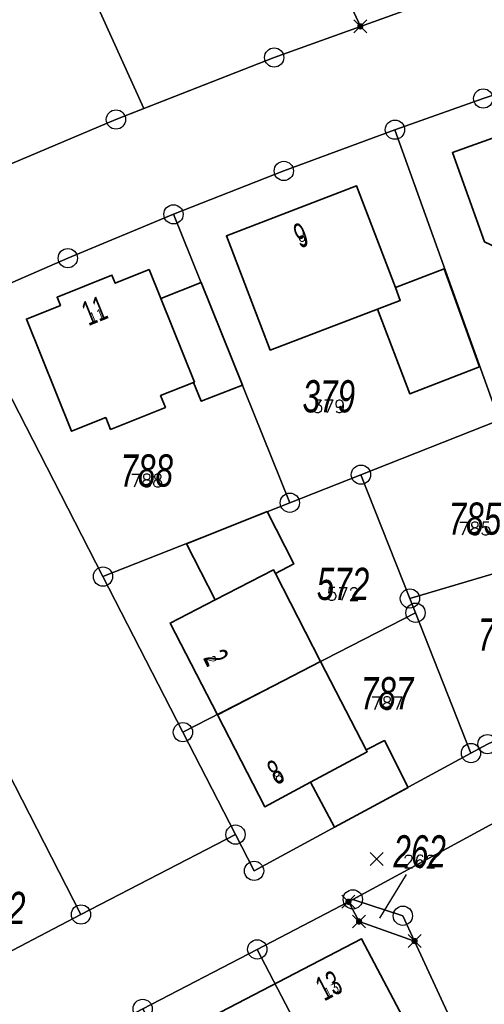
# Model space of a CAD drawing. Header units: metres. Extents: x 339653 to 341672, y 5744753 to 5747397.
# Tile 243 of 256: x 340914 to 340950, y 5746492 to 5746568. Entities that reach past the tile are written whole.
import ezdxf
from ezdxf.enums import TextEntityAlignment as Align

# ---------------------------------------------------------------- set-up
doc = ezdxf.new("R2010")
doc.units = ezdxf.units.M
doc.header["$LTSCALE"] = 0.03
doc.header["$PDMODE"] = 3
doc.header["$PDSIZE"] = 0.5
doc.layers.add('B-Flurstück', color=83, linetype='Continuous')
for name, color, linetype, lineweight in [('B-Flurstücksnummer', 83, 'Continuous', 25), ('B-Gebäude', 15, 'Continuous', 35), ('Flurstücke_Grenzpunkte', 7, 'Continuous', 25), ('Lagebezeichnungen', 7, 'Continuous', 25), ('Netzpunkte', 7, 'Continuous', 25), ('Siedlung', 7, 'Continuous', 25), ('Verkehr', 7, 'Continuous', 25)]:
    doc.layers.add(name, color=color, linetype=linetype, lineweight=lineweight)
doc.styles.add('FLURSTUECKSNUMMER', font='simplex.shx')
doc.styles.add('Flurstücksnummer - K 10 700', font='ariali.ttf', dxfattribs={"width": 0.7})
doc.styles.add('HAUSNUMMER', font='simplex.shx')
doc.styles.add('Hausnummern NRW', font='arial.ttf', dxfattribs={"width": 0.595})

# ---------------------------------------------------------------- blocks, each defined once
blk = doc.blocks.new('Grenzpunkt mit Abmarkung (Marke)')
at = {"lineweight": -2}
blk.add_circle((0, 0), 0.499, dxfattribs=at)
blk = doc.blocks.new('Grenzpunkt. Abmarkung nach Quellenlage nicht zu spezifizieren')
at = {"lineweight": -2}
blk.add_hatch(color=256, dxfattribs=at).paths.add_polyline_path([(0, 0.165, -1), (0, -0.165, -1)], flags=0)
blk.add_point((0, 0), dxfattribs=at)

msp = doc.modelspace()

# ---------------------------------------------------------------- linework, layer by layer
at = {"layer": 'B-Flurstück', "color": 83}
for points in [[(340929.59, 5746593.119, 0), (340912.111, 5746587.428, 0), (340912.202, 5746587.228, 0), (340924.009, 5746561.172, 0), (340934.128, 5746565.137, 0), (340946.529, 5746569.623, 0), (340939.464, 5746585.215, 0), (340935.672, 5746593.598, 0), (340935.051, 5746594.955, 0), (340933.838, 5746594.547, 0), (340929.59, 5746593.119, 0)], [(340883.88, 5746578.235, 0), (340884.165, 5746577.68, 0), (340884.52, 5746576.992, 0), (340896.066, 5746554.496, 0), (340902.904, 5746552.112, 0), (340909.701, 5746555.192, 0), (340921.849, 5746560.325, 0), (340924.009, 5746561.172, 0), (340912.202, 5746587.228, 0), (340912.111, 5746587.428, 0), (340883.88, 5746578.235, 0)], [(341011.693, 5746587.397, 0), (341001.221, 5746585.171, 0), (340990.798, 5746582.722, 0), (340979.326, 5746579.752, 0), (340967.929, 5746576.51, 0), (340957.19, 5746573.186, 0), (340946.529, 5746569.623, 0), (340934.128, 5746565.137, 0), (340924.009, 5746561.172, 0), (340921.849, 5746560.325, 0), (340909.701, 5746555.192, 0), (340902.904, 5746552.112, 0)], [(340876.756, 5746573.508, 0), (340886.956, 5746553.633, 0), (340894.84, 5746538.278, 0), (340897.953, 5746539.876, 0), (340907.717, 5746520.857, 0), (340919.135, 5746498.619, 0), (340931.125, 5746504.82, 0), (340927.046, 5746512.765, 0), (340920.843, 5746524.847, 0), (340909.973, 5746546.019, 0), (340902.904, 5746552.112, 0), (340896.066, 5746554.496, 0), (340884.52, 5746576.992, 0)], [(340902.904, 5746552.112, 0), (340909.973, 5746546.019, 0), (340918.111, 5746549.565, 0), (340926.311, 5746552.964, 0), (340934.875, 5746556.33, 0), (340943.499, 5746559.535, 0), (340950.353, 5746561.953, 0), (340957.242, 5746564.268, 0), (340972.519, 5746569.003, 0), (340984.295, 5746572.286, 0), (340994.816, 5746574.955, 0), (341005.394, 5746577.39, 0)], [(340943.499, 5746559.535, 0), (340951.597, 5746536.998, 0), (340968.552, 5746543.697, 0), (340963.419, 5746561.008, 0), (340957.242, 5746564.268, 0), (340950.353, 5746561.953, 0), (340943.499, 5746559.535, 0)], [(340926.311, 5746552.964, 0), (340935.345, 5746530.576, 0), (340940.862, 5746532.756, 0), (340951.597, 5746536.998, 0), (340943.499, 5746559.535, 0), (340934.875, 5746556.33, 0), (340926.311, 5746552.964, 0)], [(340909.973, 5746546.019, 0), (340920.843, 5746524.847, 0), (340935.345, 5746530.576, 0), (340926.311, 5746552.964, 0), (340918.111, 5746549.565, 0), (340909.973, 5746546.019, 0)], [(340944.66, 5746523.144, 0), (340972.223, 5746531.317, 0), (340968.552, 5746543.697, 0), (340951.597, 5746536.998, 0), (340940.862, 5746532.756, 0), (340944.66, 5746523.144, 0)], [(340927.046, 5746512.765, 0), (340945.097, 5746522.037, 0), (340944.66, 5746523.144, 0), (340940.862, 5746532.756, 0), (340935.345, 5746530.576, 0), (340920.843, 5746524.847, 0), (340927.046, 5746512.765, 0)], [(340945.097, 5746522.037, 0), (340949.4, 5746511.146, 0), (340950.679, 5746511.841, 0), (340957.502, 5746514.993, 0), (340964.565, 5746517.578, 0), (340970.58, 5746519.305, 0), (340973.164, 5746523.378, 0), (340974.127, 5746524.896, 0), (340972.223, 5746531.317, 0), (340944.66, 5746523.144, 0), (340945.097, 5746522.037, 0)], [(341005.954, 5746526.054, 0), (340986.29, 5746522.495, 0), (340970.58, 5746519.305, 0), (340964.565, 5746517.578, 0), (340957.502, 5746514.993, 0), (340950.679, 5746511.841, 0), (340949.4, 5746511.146, 0), (340932.57, 5746502.003, 0), (340931.125, 5746504.82, 0), (340919.135, 5746498.619, 0), (340909.618, 5746493.659, 0), (340898.732, 5746488.01, 0), (340880.752, 5746478.681, 0), (340866.551, 5746471.314, 0)], [(340931.125, 5746504.82, 0), (340932.57, 5746502.003, 0), (340949.4, 5746511.146, 0), (340945.097, 5746522.037, 0), (340927.046, 5746512.765, 0), (340931.125, 5746504.82, 0)], [(340850.994, 5746453.306, 0), (340869.206, 5746462.791, 0), (340878.311, 5746467.534, 0), (340887.416, 5746472.276, 0), (340896.541, 5746477.028, 0), (340905.669, 5746481.781, 0), (340923.923, 5746491.288, 0), (340932.812, 5746495.909, 0), (340939.889, 5746499.604, 0), (340940.227, 5746499.79, 0), (340954.827, 5746507.694, 0), (340959.609, 5746509.903, 0), (340966.276, 5746512.342, 0), (340966.911, 5746512.525, 0), (340973.097, 5746514.302, 0), (340980.038, 5746515.772, 0), (340987.333, 5746517.093, 0), (341004.775, 5746520.251, 0)], [(340898.196, 5746515.969, 0), (340909.618, 5746493.659, 0), (340919.135, 5746498.619, 0), (340907.717, 5746520.857, 0), (340898.196, 5746515.969, 0)], [(340944.112, 5746498.516, 0), (340945.023, 5746496.558, 0), (340958.905, 5746466.508, 0), (340975.709, 5746430.13, 0), (340982.221, 5746434.404, 0), (340965.813, 5746469.983, 0), (340951.907, 5746500.135, 0), (340953.916, 5746505.35, 0), (340954.827, 5746507.694, 0), (340940.227, 5746499.79, 0), (340944.112, 5746498.516, 0)], [(340932.812, 5746495.909, 0), (340950.411, 5746462.099, 0), (340958.905, 5746466.508, 0), (340945.023, 5746496.558, 0), (340940.713, 5746498.07, 0), (340939.889, 5746499.604, 0), (340932.812, 5746495.909, 0)], [(340939.889, 5746499.604, 0), (340940.713, 5746498.07, 0), (340945.023, 5746496.558, 0), (340944.112, 5746498.516, 0), (340940.227, 5746499.79, 0), (340939.889, 5746499.604, 0)], [(340923.923, 5746491.288, 0), (340941.523, 5746457.491, 0), (340950.411, 5746462.099, 0), (340932.812, 5746495.909, 0), (340923.923, 5746491.288, 0)]]:
    msp.add_polyline3d(points, dxfattribs=at)
at = {"layer": 'B-Gebäude'}
for points in [[(340961.002, 5746551.44), (340958.064, 5746550.388), (340956.891, 5746547.707), (340954.276, 5746549.012), (340950.455, 5746550.817), (340947.961, 5746557.756), (340957.722, 5746561.26), (340959.547, 5746556.189), (340961.228, 5746551.52)], [(340943.907, 5746546.282), (340942.142, 5746545.609), (340933.809, 5746542.433), (340930.427, 5746551.292), (340940.519, 5746555.174), (340943.529, 5746547.274)], [(340927.933, 5746539.945), (340927.875, 5746539.922), (340925.316, 5746538.895), (340925.683, 5746537.979), (340921.426, 5746536.263), (340921.055, 5746537.188), (340918.408, 5746536.126), (340914.898, 5746544.827), (340917.534, 5746545.892), (340917.276, 5746546.531), (340921.536, 5746548.254), (340921.795, 5746547.613), (340924.416, 5746548.672), (340925.324, 5746546.419)], [(340942.142, 5746545.609), (340943.907, 5746546.282), (340943.529, 5746547.274), (340947.33, 5746548.734), (340950.061, 5746541.135), (340944.647, 5746539.035)], [(340927.875, 5746539.922), (340927.933, 5746539.945), (340925.324, 5746546.419), (340928.457, 5746547.682), (340931.657, 5746539.694), (340928.462, 5746538.46)], [(340934.078, 5746525.367), (340929.547, 5746523.033), (340927.323, 5746527.382), (340933.576, 5746529.893), (340935.646, 5746525.834), (340934.219, 5746525.092)], [(340929.718, 5746514.115), (340926.051, 5746521.233), (340929.547, 5746523.033), (340934.078, 5746525.367), (340934.219, 5746525.092), (340937.726, 5746518.262)], [(340941.344, 5746511.247), (340936.942, 5746508.885), (340933.394, 5746506.98), (340929.718, 5746514.115), (340937.726, 5746518.262), (340941.268, 5746511.394)], [(340941.268, 5746511.394), (340942.676, 5746512.112), (340944.53, 5746508.475), (340938.81, 5746505.404), (340936.942, 5746508.885), (340941.344, 5746511.247)], [(340932.75, 5746480.895), (340928.03, 5746490.019), (340940.913, 5746496.718), (340945.585, 5746487.854), (340947.937, 5746483.392), (340947.099, 5746482.955), (340935.534, 5746476.937), (340934.954, 5746476.635)]]:
    msp.add_lwpolyline(points, close=True, dxfattribs=at)
for points in [[(340961.002, 5746551.44, 0), (340961.228, 5746551.52, 0), (340959.547, 5746556.189, 0), (340957.722, 5746561.26, 0), (340947.961, 5746557.756, 0), (340950.455, 5746550.817, 0), (340954.276, 5746549.012, 0), (340956.891, 5746547.707, 0), (340958.064, 5746550.388, 0), (340961.002, 5746551.44, 0)], [(340961.002, 5746551.44, 0), (340961.228, 5746551.52, 0), (340959.547, 5746556.189, 0), (340957.722, 5746561.26, 0), (340947.961, 5746557.756, 0), (340950.455, 5746550.817, 0), (340954.276, 5746549.012, 0), (340956.891, 5746547.707, 0), (340958.064, 5746550.388, 0), (340961.002, 5746551.44, 0)], [(340942.142, 5746545.609, 0), (340943.907, 5746546.282, 0), (340943.529, 5746547.274, 0), (340940.519, 5746555.174, 0), (340930.427, 5746551.292, 0), (340933.809, 5746542.433, 0), (340942.142, 5746545.609, 0)], [(340942.142, 5746545.609, 0), (340943.907, 5746546.282, 0), (340943.529, 5746547.274, 0), (340940.519, 5746555.174, 0), (340930.427, 5746551.292, 0), (340933.809, 5746542.433, 0), (340942.142, 5746545.609, 0)], [(340927.875, 5746539.922, 0), (340927.933, 5746539.945, 0), (340925.324, 5746546.419, 0), (340924.416, 5746548.672, 0), (340921.795, 5746547.613, 0), (340921.536, 5746548.254, 0), (340917.276, 5746546.531, 0), (340917.534, 5746545.892, 0), (340914.898, 5746544.827, 0), (340918.408, 5746536.126, 0), (340921.055, 5746537.188, 0), (340921.426, 5746536.263, 0), (340925.683, 5746537.979, 0), (340925.316, 5746538.895, 0), (340927.875, 5746539.922, 0)], [(340927.875, 5746539.922, 0), (340927.933, 5746539.945, 0), (340925.324, 5746546.419, 0), (340924.416, 5746548.672, 0), (340921.795, 5746547.613, 0), (340921.536, 5746548.254, 0), (340917.276, 5746546.531, 0), (340917.534, 5746545.892, 0), (340914.898, 5746544.827, 0), (340918.408, 5746536.126, 0), (340921.055, 5746537.188, 0), (340921.426, 5746536.263, 0), (340925.683, 5746537.979, 0), (340925.316, 5746538.895, 0), (340927.875, 5746539.922, 0)], [(340942.142, 5746545.609, 0), (340944.647, 5746539.035, 0), (340950.061, 5746541.135, 0), (340947.33, 5746548.734, 0), (340943.529, 5746547.274, 0), (340943.907, 5746546.282, 0), (340942.142, 5746545.609, 0)], [(340942.142, 5746545.609, 0), (340944.647, 5746539.035, 0), (340950.061, 5746541.135, 0), (340947.33, 5746548.734, 0), (340943.529, 5746547.274, 0), (340943.907, 5746546.282, 0), (340942.142, 5746545.609, 0)], [(340927.875, 5746539.922, 0), (340928.462, 5746538.46, 0), (340931.657, 5746539.694, 0), (340928.457, 5746547.682, 0), (340925.324, 5746546.419, 0), (340927.933, 5746539.945, 0), (340927.875, 5746539.922, 0)], [(340927.875, 5746539.922, 0), (340928.462, 5746538.46, 0), (340931.657, 5746539.694, 0), (340928.457, 5746547.682, 0), (340925.324, 5746546.419, 0), (340927.933, 5746539.945, 0), (340927.875, 5746539.922, 0)], [(340929.547, 5746523.033, 0), (340934.078, 5746525.367, 0), (340934.219, 5746525.092, 0), (340935.646, 5746525.834, 0), (340933.576, 5746529.893, 0), (340927.323, 5746527.382, 0), (340929.547, 5746523.033, 0)], [(340929.547, 5746523.033, 0), (340934.078, 5746525.367, 0), (340934.219, 5746525.092, 0), (340935.646, 5746525.834, 0), (340933.576, 5746529.893, 0), (340927.323, 5746527.382, 0), (340929.547, 5746523.033, 0)], [(340929.718, 5746514.115, 0), (340937.726, 5746518.262, 0), (340934.219, 5746525.092, 0), (340934.078, 5746525.367, 0), (340929.547, 5746523.033, 0), (340926.051, 5746521.233, 0), (340929.718, 5746514.115, 0)], [(340929.718, 5746514.115, 0), (340937.726, 5746518.262, 0), (340934.219, 5746525.092, 0), (340934.078, 5746525.367, 0), (340929.547, 5746523.033, 0), (340926.051, 5746521.233, 0), (340929.718, 5746514.115, 0)], [(340936.942, 5746508.885, 0), (340941.344, 5746511.247, 0), (340941.268, 5746511.394, 0), (340937.726, 5746518.262, 0), (340929.718, 5746514.115, 0), (340933.394, 5746506.98, 0), (340936.942, 5746508.885, 0)], [(340936.942, 5746508.885, 0), (340941.344, 5746511.247, 0), (340941.268, 5746511.394, 0), (340937.726, 5746518.262, 0), (340929.718, 5746514.115, 0), (340933.394, 5746506.98, 0), (340936.942, 5746508.885, 0)], [(340941.268, 5746511.394, 0), (340941.344, 5746511.247, 0), (340936.942, 5746508.885, 0), (340938.81, 5746505.404, 0), (340944.53, 5746508.475, 0), (340942.676, 5746512.112, 0), (340941.268, 5746511.394, 0)], [(340941.268, 5746511.394, 0), (340941.344, 5746511.247, 0), (340936.942, 5746508.885, 0), (340938.81, 5746505.404, 0), (340944.53, 5746508.475, 0), (340942.676, 5746512.112, 0), (340941.268, 5746511.394, 0)], [(340932.75, 5746480.895, 0), (340934.954, 5746476.635, 0), (340935.534, 5746476.937, 0), (340947.099, 5746482.955, 0), (340947.937, 5746483.392, 0), (340945.585, 5746487.854, 0), (340940.913, 5746496.718, 0), (340928.03, 5746490.019, 0), (340932.75, 5746480.895, 0)], [(340932.75, 5746480.895, 0), (340934.954, 5746476.635, 0), (340935.534, 5746476.937, 0), (340947.099, 5746482.955, 0), (340947.937, 5746483.392, 0), (340945.585, 5746487.854, 0), (340940.913, 5746496.718, 0), (340928.03, 5746490.019, 0), (340932.75, 5746480.895, 0)]]:
    msp.add_polyline3d(points, dxfattribs=at)
at = {"layer": 'Flurstücke_Grenzpunkte', "color": 83}
msp.add_line((340944.357, 5746501.73), (340942.295, 5746498.329), dxfattribs=at)
for points in [[(340946.529, 5746569.623), (340940.813, 5746567.555), (340929.385, 5746592.25), (340929.062, 5746592.947), (340929.59, 5746593.119), (340933.838, 5746594.547), (340935.051, 5746594.955), (340935.672, 5746593.598), (340939.464, 5746585.215)], [(340884.52, 5746576.992), (340884.165, 5746577.68), (340883.88, 5746578.235), (340929.062, 5746592.947), (340929.385, 5746592.25), (340940.813, 5746567.555), (340934.128, 5746565.137), (340921.849, 5746560.325), (340909.701, 5746555.192), (340902.904, 5746552.112), (340896.066, 5746554.496)], [(340943.499, 5746559.535), (340950.353, 5746561.953), (340957.242, 5746564.268), (340963.419, 5746561.008), (340968.552, 5746543.697), (340951.597, 5746536.998)], [(340935.345, 5746530.576), (340926.311, 5746552.964), (340934.875, 5746556.33), (340943.499, 5746559.535), (340951.597, 5746536.998), (340940.862, 5746532.756)], [(340920.843, 5746524.847), (340909.973, 5746546.019), (340918.111, 5746549.565), (340926.311, 5746552.964), (340935.345, 5746530.576)], [(340972.223, 5746531.317), (340944.66, 5746523.144), (340940.862, 5746532.756), (340951.597, 5746536.998), (340968.552, 5746543.697)], [(340945.097, 5746522.037), (340927.046, 5746512.765), (340920.843, 5746524.847), (340935.345, 5746530.576), (340940.862, 5746532.756), (340944.66, 5746523.144)], [(340945.097, 5746522.037), (340944.66, 5746523.144), (340972.223, 5746531.317), (340974.127, 5746524.896), (340973.164, 5746523.378), (340970.58, 5746519.305), (340964.565, 5746517.578), (340957.502, 5746514.993), (340950.679, 5746511.841), (340949.4, 5746511.146)], [(340931.125, 5746504.82), (340927.046, 5746512.765), (340945.097, 5746522.037), (340949.4, 5746511.146), (340932.57, 5746502.003)], [(340898.196, 5746515.969), (340907.717, 5746520.857), (340919.135, 5746498.619), (340909.618, 5746493.659)], [(340945.023, 5746496.558), (340944.112, 5746498.516), (340940.227, 5746499.79), (340954.827, 5746507.694), (340953.916, 5746505.35), (340951.907, 5746500.135), (340965.813, 5746469.983), (340982.221, 5746434.404), (340975.709, 5746430.13), (340958.905, 5746466.508)], [(340950.411, 5746462.099), (340932.812, 5746495.909), (340939.889, 5746499.604), (340940.713, 5746498.07), (340945.023, 5746496.558), (340958.905, 5746466.508)], [(340940.713, 5746498.07), (340939.889, 5746499.604), (340940.227, 5746499.79), (340944.112, 5746498.516), (340945.023, 5746496.558)], [(340923.923, 5746491.288), (340932.812, 5746495.909), (340950.411, 5746462.099), (340941.523, 5746457.491)]]:
    msp.add_lwpolyline(points, close=True, dxfattribs=at)
for points in [[(341005.394, 5746577.39), (340994.816, 5746574.955), (340984.295, 5746572.286), (340972.519, 5746569.003), (340957.242, 5746564.268), (340950.353, 5746561.953), (340943.499, 5746559.535), (340934.875, 5746556.33), (340926.311, 5746552.964), (340918.111, 5746549.565), (340909.973, 5746546.019), (340902.904, 5746552.112), (340909.701, 5746555.192), (340921.849, 5746560.325), (340934.128, 5746565.137), (340940.813, 5746567.555), (340946.529, 5746569.623), (340957.19, 5746573.186), (340967.929, 5746576.51), (340979.326, 5746579.752), (340990.798, 5746582.722), (341001.221, 5746585.171), (341011.693, 5746587.397)], [(340884.52, 5746576.992), (340896.066, 5746554.496), (340902.904, 5746552.112), (340909.973, 5746546.019), (340920.843, 5746524.847), (340927.046, 5746512.765), (340931.125, 5746504.82), (340919.135, 5746498.619), (340907.717, 5746520.857), (340897.953, 5746539.876), (340894.84, 5746538.278), (340886.956, 5746553.633), (340876.756, 5746573.508)], [(340866.551, 5746471.314), (340880.752, 5746478.681), (340898.732, 5746488.01), (340909.618, 5746493.659), (340919.135, 5746498.619), (340931.125, 5746504.82), (340932.57, 5746502.003), (340949.4, 5746511.146), (340950.679, 5746511.841), (340957.502, 5746514.993), (340964.565, 5746517.578), (340970.58, 5746519.305), (340986.29, 5746522.495), (341005.954, 5746526.054)], [(341004.775, 5746520.251), (340987.333, 5746517.093), (340980.038, 5746515.772), (340973.097, 5746514.302), (340966.911, 5746512.525), (340966.276, 5746512.342), (340959.609, 5746509.903), (340954.827, 5746507.694), (340940.227, 5746499.79), (340939.889, 5746499.604), (340932.812, 5746495.909), (340923.923, 5746491.288), (340905.669, 5746481.781), (340896.541, 5746477.028), (340887.416, 5746472.276), (340878.311, 5746467.534), (340869.206, 5746462.791), (340850.994, 5746453.306)], [(340949.4, 5746511.146), (340950.679, 5746511.841)], [(340932.57, 5746502.003), (340949.4, 5746511.146)], [(340919.135, 5746498.619), (340931.125, 5746504.82)], [(340931.125, 5746504.82), (340932.57, 5746502.003)], [(340909.618, 5746493.659), (340919.135, 5746498.619)]]:
    msp.add_lwpolyline(points, dxfattribs=at)
at = {"layer": 'Netzpunkte', "color": 83}
msp.add_point((340942.085, 5746502.918), dxfattribs=at)
at = {"layer": 'Siedlung', "color": 83}
for points in [[(340946.529, 5746569.623), (340940.813, 5746567.555), (340934.128, 5746565.137), (340921.849, 5746560.325), (340909.701, 5746555.192), (340902.904, 5746552.112), (340896.066, 5746554.496), (340884.52, 5746576.992)], [(340859.294, 5746564.824), (340869.981, 5746571.078), (340876.144, 5746574.69), (340876.756, 5746573.508), (340886.956, 5746553.633), (340894.84, 5746538.278), (340897.953, 5746539.876), (340907.717, 5746520.857), (340919.135, 5746498.619), (340909.618, 5746493.659), (340898.732, 5746488.01), (340880.752, 5746478.681), (340874.025, 5746480.823), (340859.733, 5746508.57)], [(340850.994, 5746453.306), (340869.206, 5746462.791), (340878.311, 5746467.534), (340887.416, 5746472.276), (340896.541, 5746477.028), (340905.669, 5746481.781), (340923.923, 5746491.288), (340932.812, 5746495.909), (340939.889, 5746499.604), (340940.227, 5746499.79), (340944.112, 5746498.516), (340945.023, 5746496.558), (340958.905, 5746466.508), (340950.411, 5746462.099), (340941.523, 5746457.491), (340923.255, 5746448.014), (340914.122, 5746443.277), (340904.987, 5746438.538), (340903.437, 5746437.734), (340895.873, 5746433.811), (340886.759, 5746429.084), (340868.533, 5746419.629)]]:
    msp.add_lwpolyline(points, dxfattribs=at)
msp.add_lwpolyline([(340918.111, 5746549.565), (340926.311, 5746552.964), (340934.875, 5746556.33), (340943.499, 5746559.535), (340950.353, 5746561.953), (340957.242, 5746564.268), (340963.419, 5746561.008), (340968.552, 5746543.697), (340972.223, 5746531.317), (340974.127, 5746524.896), (340973.164, 5746523.378), (340970.58, 5746519.305), (340964.565, 5746517.578), (340957.502, 5746514.993), (340950.679, 5746511.841), (340949.4, 5746511.146), (340932.57, 5746502.003), (340931.125, 5746504.82), (340927.046, 5746512.765), (340920.843, 5746524.847), (340909.973, 5746546.019)], close=True, dxfattribs=at)
at = {"layer": 'Verkehr', "color": 83}
for points in [[(341005.394, 5746577.39), (340994.816, 5746574.955), (340984.295, 5746572.286), (340972.519, 5746569.003), (340957.242, 5746564.268), (340950.353, 5746561.953), (340943.499, 5746559.535), (340934.875, 5746556.33), (340926.311, 5746552.964), (340918.111, 5746549.565), (340909.973, 5746546.019), (340902.904, 5746552.112), (340909.701, 5746555.192), (340921.849, 5746560.325), (340934.128, 5746565.137), (340940.813, 5746567.555), (340946.529, 5746569.623), (340957.19, 5746573.186), (340967.929, 5746576.51), (340979.326, 5746579.752), (340990.798, 5746582.722), (341001.221, 5746585.171), (341011.693, 5746587.397)], [(340884.52, 5746576.992), (340896.066, 5746554.496), (340902.904, 5746552.112), (340909.973, 5746546.019), (340920.843, 5746524.847), (340927.046, 5746512.765), (340931.125, 5746504.82), (340919.135, 5746498.619), (340907.717, 5746520.857), (340897.953, 5746539.876), (340894.84, 5746538.278), (340886.956, 5746553.633), (340876.756, 5746573.508)], [(340866.551, 5746471.314), (340880.752, 5746478.681), (340898.732, 5746488.01), (340909.618, 5746493.659), (340919.135, 5746498.619), (340931.125, 5746504.82), (340932.57, 5746502.003), (340949.4, 5746511.146), (340950.679, 5746511.841), (340957.502, 5746514.993), (340964.565, 5746517.578), (340970.58, 5746519.305), (340986.29, 5746522.495), (341005.954, 5746526.054)], [(341004.775, 5746520.251), (340987.333, 5746517.093), (340980.038, 5746515.772), (340973.097, 5746514.302), (340966.911, 5746512.525), (340966.276, 5746512.342), (340959.609, 5746509.903), (340954.827, 5746507.694), (340940.227, 5746499.79), (340939.889, 5746499.604), (340932.812, 5746495.909), (340923.923, 5746491.288), (340905.669, 5746481.781), (340896.541, 5746477.028), (340887.416, 5746472.276), (340878.311, 5746467.534), (340869.206, 5746462.791), (340850.994, 5746453.306)]]:
    msp.add_lwpolyline(points, dxfattribs=at)
msp.add_lwpolyline([(340944.112, 5746498.516), (340940.227, 5746499.79), (340954.827, 5746507.694), (340953.916, 5746505.35), (340951.907, 5746500.135), (340965.813, 5746469.983), (340982.221, 5746434.404), (340975.709, 5746430.13), (340958.905, 5746466.508), (340945.023, 5746496.558)], close=True, dxfattribs=at)

# ---------------------------------------------------------------- block references
at = {"layer": 'Flurstücke_Grenzpunkte', "color": 83, "xscale": 1.5, "yscale": 1.5, "zscale": 1.5}
for name, p in [('Grenzpunkt. Abmarkung nach Quellenlage nicht zu spezifizieren', (340940.813, 5746567.555)), ('Grenzpunkt mit Abmarkung (Marke)', (340934.128, 5746565.137)), ('Grenzpunkt mit Abmarkung (Marke)', (340950.353, 5746561.953)), ('Grenzpunkt mit Abmarkung (Marke)', (340921.849, 5746560.325)), ('Grenzpunkt mit Abmarkung (Marke)', (340943.499, 5746559.535)), ('Grenzpunkt mit Abmarkung (Marke)', (340934.875, 5746556.33)), ('Grenzpunkt mit Abmarkung (Marke)', (340926.311, 5746552.964)), ('Grenzpunkt mit Abmarkung (Marke)', (340918.111, 5746549.565)), ('Grenzpunkt mit Abmarkung (Marke)', (340940.862, 5746532.756)), ('Grenzpunkt mit Abmarkung (Marke)', (340935.345, 5746530.576)), ('Grenzpunkt mit Abmarkung (Marke)', (340920.843, 5746524.847)), ('Grenzpunkt mit Abmarkung (Marke)', (340944.66, 5746523.144)), ('Grenzpunkt mit Abmarkung (Marke)', (340945.097, 5746522.037)), ('Grenzpunkt mit Abmarkung (Marke)', (340927.046, 5746512.765)), ('Grenzpunkt mit Abmarkung (Marke)', (340949.4, 5746511.146)), ('Grenzpunkt mit Abmarkung (Marke)', (340950.679, 5746511.841)), ('Grenzpunkt mit Abmarkung (Marke)', (340931.125, 5746504.82)), ('Grenzpunkt mit Abmarkung (Marke)', (340932.57, 5746502.003)), ('Grenzpunkt mit Abmarkung (Marke)', (340940.227, 5746499.79)), ('Grenzpunkt. Abmarkung nach Quellenlage nicht zu spezifizieren', (340939.889, 5746499.604)), ('Grenzpunkt mit Abmarkung (Marke)', (340919.135, 5746498.619)), ('Grenzpunkt mit Abmarkung (Marke)', (340944.112, 5746498.516)), ('Grenzpunkt. Abmarkung nach Quellenlage nicht zu spezifizieren', (340940.713, 5746498.07)), ('Grenzpunkt mit Abmarkung (Marke)', (340932.812, 5746495.909)), ('Grenzpunkt. Abmarkung nach Quellenlage nicht zu spezifizieren', (340945.023, 5746496.558)), ('Grenzpunkt mit Abmarkung (Marke)', (340923.923, 5746491.288))]:
    msp.add_blockref(name, p, dxfattribs=at)

# ---------------------------------------------------------------- texts
at = {"layer": 'B-Flurstücksnummer', "color": 83, "char_height": 1, "attachment_point": 8, "style": 'FLURSTUECKSNUMMER'}
for s, insert in [('379', (340938.368, 5746537.554)), ('788', (340924.238, 5746531.794)), ('785', (340949.704, 5746528.059)), ('572', (340939.468, 5746522.992)), ('787', (340942.889, 5746514.506)), ('262', (340945.418, 5746502.23))]:
    msp.add_mtext(s, dxfattribs=dict(at, insert=insert))
at = {"layer": 'B-Gebäude', "style": 'HAUSNUMMER'}
for s, rotation, p in [('9', 21, (340936.549, 5746550.433)), ('11', 22, (340920.531, 5746544.611)), ('2', 297, (340928.773, 5746518.132)), ('8', 28, (340934.695, 5746508.814)), ('13', 27, (340938.808, 5746492.241))]:
    msp.add_text(s, height=0.7, rotation=rotation, dxfattribs=at).set_placement(p, align=Align.BOTTOM_CENTER)
at = {"layer": 'Flurstücke_Grenzpunkte', "color": 83, "char_height": 2.5, "attachment_point": 8, "line_spacing_factor": 0.69, "style": 'Flurstücksnummer - K 10 700'}
for s, insert in [('379', (340938.368, 5746537.554)), ('788', (340924.238, 5746531.794)), ('785', (340949.704, 5746528.059)), ('572', (340939.468, 5746522.992)), ('786', (340951.974, 5746519.068)), ('787', (340942.889, 5746514.506)), ('262', (340945.418, 5746502.23)), ('382', (340912.793, 5746497.838))]:
    msp.add_mtext(s, dxfattribs=dict(at, insert=insert))
at = {"layer": 'Lagebezeichnungen', "color": 83, "char_height": 1.9, "attachment_point": 8, "line_spacing_factor": 0.69, "style": 'Hausnummern NRW'}
for s, insert, rotation in [('9', (340936.549, 5746550.433), 21.042), ('11', (340920.531, 5746544.611), 22.02302), ('2', (340928.773, 5746518.132), 297.26103), ('8', (340934.695, 5746508.814), 28.23299), ('13', (340938.808, 5746492.241), 27.47698)]:
    msp.add_mtext(s, dxfattribs=dict(at, insert=insert, rotation=rotation))

doc.saveas('drawing.dxf')
